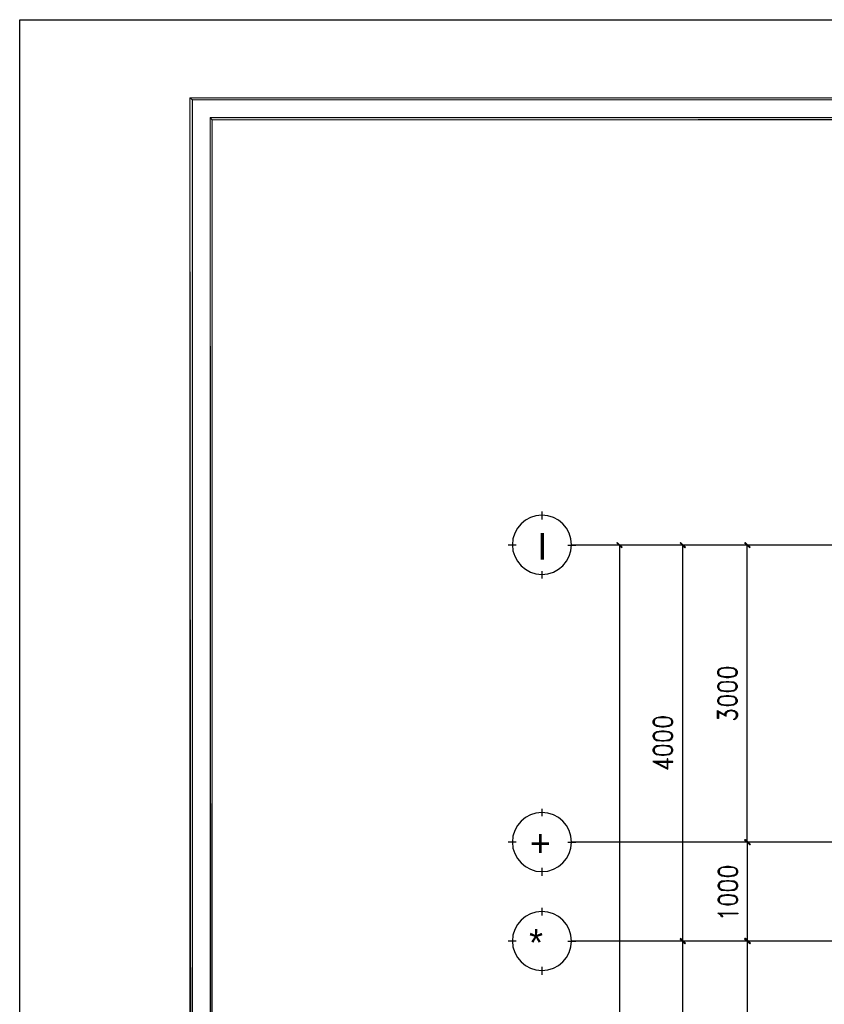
# Model space of a CAD drawing. Header units: millimetres. Extents: x 0 to 420, y 0 to 297.
# Tile 22 of 73: x 0 to 81, y 198 to 297. Entities that reach past the tile are written whole.
import ezdxf

# ---------------------------------------------------------------- set-up
doc = ezdxf.new("R2010")
doc.units = ezdxf.units.MM
for name, color, linetype in [('FILL_000000', 7, 'Continuous'), ('LINE_000000', 7, 'Continuous'), ('TEXT', 7, 'Continuous')]:
    doc.layers.add(name, color=color, linetype=linetype)

msp = doc.modelspace()

# ---------------------------------------------------------------- hatches: boundary and pattern name
at = {"layer": 'FILL_000000'}
h = msp.add_hatch(color=7, dxfattribs=at)
h.dxf.hatch_style = 1
h.paths.add_polyline_path([(412.284, 289.052), (17.653, 288.84), (17.399, 289.052), (412.284, 289.052)])
h = msp.add_hatch(color=7, dxfattribs=at)
h.dxf.hatch_style = 1
h.paths.add_polyline_path([(17.653, 288.84), (17.399, 289.052), (17.653, 8.086), (17.653, 288.84)])
h = msp.add_hatch(color=7, dxfattribs=at)
h.dxf.hatch_style = 1
h.paths.add_polyline_path([(17.399, 289.052), (17.653, 8.086), (17.399, 7.874), (17.399, 289.052)])
h = msp.add_hatch(color=7, dxfattribs=at)
h.dxf.hatch_style = 1
h.paths.add_polyline_path([(412.073, 288.84), (412.284, 289.052), (17.653, 288.84), (412.073, 288.84)])
h = msp.add_hatch(color=7, dxfattribs=at)
h.dxf.hatch_style = 1
h.paths.add_polyline_path([(363.178, 287.062), (19.643, 286.808), (19.431, 287.062), (363.178, 287.062)])
h = msp.add_hatch(color=7, dxfattribs=at)
h.dxf.hatch_style = 1
h.paths.add_polyline_path([(19.643, 286.808), (19.431, 287.062), (19.643, 10.118), (19.643, 286.808)])
h = msp.add_hatch(color=7, dxfattribs=at)
h.dxf.hatch_style = 1
h.paths.add_polyline_path([(19.431, 287.062), (19.643, 10.118), (19.431, 9.864), (19.431, 287.062)])
h = msp.add_hatch(color=7, dxfattribs=at)
h.dxf.hatch_style = 1
h.paths.add_polyline_path([(363.178, 286.808), (363.178, 287.062), (19.643, 286.808), (363.178, 286.808)])
h = msp.add_hatch(color=7, dxfattribs=at)
h.dxf.hatch_style = 1
h.paths.add_polyline_path([(61.045, 243.671), (60.494, 244.094), (60.537, 244.136), (61.045, 243.671)])
h = msp.add_hatch(color=7, dxfattribs=at)
h.dxf.hatch_style = 1
h.paths.add_polyline_path([(61.002, 243.586), (61.045, 243.671), (60.494, 244.094), (61.002, 243.586)])
h = msp.add_hatch(color=7, dxfattribs=at)
h.dxf.hatch_style = 1
h.paths.add_polyline_path([(67.437, 243.671), (66.887, 244.094), (66.929, 244.136), (67.437, 243.671)])
h = msp.add_hatch(color=7, dxfattribs=at)
h.dxf.hatch_style = 1
h.paths.add_polyline_path([(67.352, 243.586), (67.437, 243.671), (66.887, 244.094), (67.352, 243.586)])
h = msp.add_hatch(color=7, dxfattribs=at)
h.dxf.hatch_style = 1
h.paths.add_polyline_path([(73.956, 243.671), (73.406, 244.094), (73.448, 244.136), (73.956, 243.671)])
h = msp.add_hatch(color=7, dxfattribs=at)
h.dxf.hatch_style = 1
h.paths.add_polyline_path([(73.914, 243.586), (73.956, 243.671), (73.406, 244.094), (73.914, 243.586)])
h = msp.add_hatch(color=7, dxfattribs=at)
h.dxf.hatch_style = 1
h.paths.add_polyline_path([(73.448, 214.164), (73.406, 214.08), (73.956, 213.656), (73.448, 214.164)])
h = msp.add_hatch(color=7, dxfattribs=at)
h.dxf.hatch_style = 1
h.paths.add_polyline_path([(73.406, 214.08), (73.956, 213.656), (73.914, 213.614), (73.406, 214.08)])
h = msp.add_hatch(color=7, dxfattribs=at)
h.dxf.hatch_style = 1
h.paths.add_polyline_path([(73.999, 213.656), (73.448, 214.08), (73.491, 214.164), (73.999, 213.656)])
h = msp.add_hatch(color=7, dxfattribs=at)
h.dxf.hatch_style = 1
h.paths.add_polyline_path([(73.914, 213.614), (73.999, 213.656), (73.448, 214.08), (73.914, 213.614)])
h = msp.add_hatch(color=7, dxfattribs=at)
h.dxf.hatch_style = 1
h.paths.add_polyline_path([(66.929, 204.174), (66.887, 204.089), (67.437, 203.666), (66.929, 204.174)])
h = msp.add_hatch(color=7, dxfattribs=at)
h.dxf.hatch_style = 1
h.paths.add_polyline_path([(67.437, 203.666), (66.887, 204.089), (66.929, 204.174), (67.437, 203.666)])
h = msp.add_hatch(color=7, dxfattribs=at)
h.dxf.hatch_style = 1
h.paths.add_polyline_path([(66.887, 204.089), (67.437, 203.666), (67.352, 203.623), (66.887, 204.089)])
h = msp.add_hatch(color=7, dxfattribs=at)
h.dxf.hatch_style = 1
h.paths.add_polyline_path([(67.352, 203.623), (67.437, 203.666), (66.887, 204.089), (67.352, 203.623)])
h = msp.add_hatch(color=7, dxfattribs=at)
h.dxf.hatch_style = 1
h.paths.add_polyline_path([(73.956, 203.666), (73.406, 204.089), (73.448, 204.174), (73.956, 203.666)])
h = msp.add_hatch(color=7, dxfattribs=at)
h.dxf.hatch_style = 1
h.paths.add_polyline_path([(73.914, 203.623), (73.956, 203.666), (73.406, 204.089), (73.914, 203.623)])
h = msp.add_hatch(color=7, dxfattribs=at)
h.dxf.hatch_style = 1
h.paths.add_polyline_path([(73.491, 204.174), (73.448, 204.089), (73.999, 203.666), (73.491, 204.174)])
h = msp.add_hatch(color=7, dxfattribs=at)
h.dxf.hatch_style = 1
h.paths.add_polyline_path([(73.448, 204.089), (73.999, 203.666), (73.914, 203.623), (73.448, 204.089)])

# ---------------------------------------------------------------- linework, layer by layer
at = {"layer": 'LINE_000000', "lineweight": 25}
for p, q in [((52.959, 246.465), (52.959, 247.269)), ((50.334, 243.882), (49.53, 243.882)), ((55.541, 243.882), (56.346, 243.882)), ((183.092, 243.882), (55.922, 243.882)), ((65.405, 243.882), (60.029, 243.882)), ((60.791, 83.905), (60.791, 243.882)), ((71.924, 243.882), (66.379, 243.882)), ((67.141, 243.882), (67.141, 203.877)), ((81.068, 243.882), (72.94, 243.882)), ((73.66, 213.868), (73.66, 243.882)), ((52.959, 240.496), (52.959, 241.258)), ((70.654, 227.076), (71.543, 226.61)), ((72.559, 226.526), (72.39, 226.314)), ((52.959, 216.493), (52.959, 217.255)), ((50.334, 213.868), (49.53, 213.868)), ((55.541, 213.868), (56.346, 213.868)), ((172.212, 213.868), (55.922, 213.868)), ((81.111, 213.868), (72.94, 213.868)), ((81.068, 213.868), (72.94, 213.868)), ((73.702, 203.877), (73.702, 213.868)), ((52.959, 210.481), (52.959, 211.286)), ((52.959, 206.46), (52.959, 207.264)), ((50.334, 203.877), (49.53, 203.877)), ((55.541, 203.877), (56.346, 203.877)), ((178.477, 203.877), (55.922, 203.877)), ((71.924, 203.877), (66.379, 203.877)), ((71.924, 203.877), (66.379, 203.877)), ((67.141, 203.877), (67.141, 144.653)), ((81.111, 203.877), (72.94, 203.877)), ((81.111, 203.877), (72.94, 203.877)), ((73.66, 203.877), (73.66, 166.497)), ((52.959, 200.491), (52.959, 201.295))]:
    msp.add_line(p, q, dxfattribs=at)
for points in [[(0.212, 0), (0.212, 296.926), (420.158, 296.926), (420.158, 0), (0.212, 0)], [(55.922, 243.904), (55.862, 244.505), (55.688, 245.065), (55.413, 245.572), (55.048, 246.014), (54.607, 246.378), (54.1, 246.653), (53.539, 246.827), (52.938, 246.888), (52.336, 246.827), (51.776, 246.653), (51.269, 246.378), (50.827, 246.014), (50.463, 245.572), (50.188, 245.065), (50.014, 244.505), (49.953, 243.904), (50.014, 243.302), (50.188, 242.742), (50.463, 242.235), (50.827, 241.793), (51.269, 241.429), (51.776, 241.154), (52.336, 240.98), (52.938, 240.919), (53.539, 240.98), (54.1, 241.154), (54.607, 241.429), (55.048, 241.793), (55.413, 242.235), (55.688, 242.742), (55.862, 243.302), (55.922, 243.904)], [(70.654, 230.928), (70.781, 230.717), (71.035, 230.59), (71.543, 230.505), (71.797, 230.505), (72.305, 230.59), (72.559, 230.717), (72.686, 230.928), (72.686, 231.098), (72.559, 231.309), (72.305, 231.436), (71.797, 231.521), (71.543, 231.521), (71.035, 231.436), (70.781, 231.309), (70.654, 231.098), (70.654, 230.928)], [(70.654, 229.531), (70.781, 229.32), (71.035, 229.15), (71.543, 229.108), (71.797, 229.108), (72.305, 229.15), (72.559, 229.32), (72.686, 229.531), (72.686, 229.658), (72.559, 229.87), (72.305, 230.039), (71.797, 230.082), (71.543, 230.082), (71.035, 230.039), (70.781, 229.87), (70.654, 229.658), (70.654, 229.531)], [(70.654, 228.092), (70.781, 227.88), (71.035, 227.753), (71.543, 227.669), (71.797, 227.669), (72.305, 227.753), (72.559, 227.88), (72.686, 228.092), (72.686, 228.219), (72.559, 228.431), (72.305, 228.6), (71.797, 228.642), (71.543, 228.642), (71.035, 228.6), (70.781, 228.431), (70.654, 228.219), (70.654, 228.092)], [(64.135, 225.933), (64.262, 225.721), (64.516, 225.594), (65.024, 225.51), (65.278, 225.51), (65.786, 225.594), (66.04, 225.721), (66.167, 225.933), (66.167, 226.102), (66.04, 226.314), (65.786, 226.441), (65.278, 226.526), (65.024, 226.526), (64.516, 226.441), (64.262, 226.314), (64.135, 226.102), (64.135, 225.933)], [(64.135, 224.536), (64.262, 224.324), (64.516, 224.155), (65.024, 224.113), (65.278, 224.113), (65.786, 224.155), (66.04, 224.324), (66.167, 224.536), (66.167, 224.663), (66.04, 224.875), (65.786, 225.002), (65.278, 225.086), (65.024, 225.086), (64.516, 225.002), (64.262, 224.875), (64.135, 224.663), (64.135, 224.536)], [(64.135, 223.097), (64.262, 222.885), (64.516, 222.716), (65.024, 222.673), (65.278, 222.673), (65.786, 222.716), (66.04, 222.885), (66.167, 223.097), (66.167, 223.224), (66.04, 223.435), (65.786, 223.605), (65.278, 223.647), (65.024, 223.647), (64.516, 223.605), (64.262, 223.435), (64.135, 223.224), (64.135, 223.097)], [(55.922, 213.889), (55.862, 214.491), (55.688, 215.051), (55.413, 215.558), (55.048, 216), (54.607, 216.364), (54.1, 216.639), (53.539, 216.813), (52.938, 216.874), (52.336, 216.813), (51.776, 216.639), (51.269, 216.364), (50.827, 216), (50.463, 215.558), (50.188, 215.051), (50.014, 214.491), (49.953, 213.889), (50.014, 213.288), (50.188, 212.727), (50.463, 212.221), (50.827, 211.779), (51.269, 211.414), (51.776, 211.139), (52.336, 210.965), (52.938, 210.905), (53.539, 210.965), (54.1, 211.139), (54.607, 211.414), (55.048, 211.779), (55.413, 212.221), (55.688, 212.727), (55.862, 213.288), (55.922, 213.889)], [(70.697, 210.862), (70.824, 210.608), (71.078, 210.481), (71.586, 210.397), (71.84, 210.397), (72.348, 210.481), (72.602, 210.608), (72.729, 210.862), (72.729, 210.989), (72.602, 211.201), (72.348, 211.328), (71.84, 211.413), (71.586, 211.413), (71.078, 211.328), (70.824, 211.201), (70.697, 210.989), (70.697, 210.862)], [(70.697, 209.423), (70.824, 209.211), (71.078, 209.042), (71.586, 209), (71.84, 209), (72.348, 209.042), (72.602, 209.211), (72.729, 209.423), (72.729, 209.55), (72.602, 209.762), (72.348, 209.931), (71.84, 209.973), (71.586, 209.973), (71.078, 209.931), (70.824, 209.762), (70.697, 209.55), (70.697, 209.423)], [(70.697, 207.984), (70.824, 207.772), (71.078, 207.645), (71.586, 207.56), (71.84, 207.56), (72.348, 207.645), (72.602, 207.772), (72.729, 207.984), (72.729, 208.111), (72.602, 208.322), (72.348, 208.492), (71.84, 208.576), (71.586, 208.576), (71.078, 208.492), (70.824, 208.322), (70.697, 208.111), (70.697, 207.984)], [(55.922, 203.898), (55.862, 204.5), (55.688, 205.06), (55.413, 205.567), (55.048, 206.009), (54.607, 206.373), (54.1, 206.648), (53.539, 206.822), (52.938, 206.883), (52.336, 206.822), (51.776, 206.648), (51.269, 206.373), (50.827, 206.009), (50.463, 205.567), (50.188, 205.06), (50.014, 204.5), (49.953, 203.898), (50.014, 203.297), (50.188, 202.737), (50.463, 202.23), (50.827, 201.788), (51.269, 201.424), (51.776, 201.149), (52.336, 200.975), (52.938, 200.914), (53.539, 200.975), (54.1, 201.149), (54.607, 201.424), (55.048, 201.788), (55.413, 202.23), (55.688, 202.737), (55.862, 203.297), (55.922, 203.898)], [(72.729, 206.714), (72.729, 206.629), (70.908, 206.629), (71.078, 206.502), (71.205, 206.333), (71.078, 206.333), (70.993, 206.502), (70.697, 206.714), (72.729, 206.714)]]:
    msp.add_lwpolyline(points, close=True, dxfattribs=at)
at = {"layer": 'LINE_000000', "lineweight": 0}
for points in [[(412.284, 289.052), (17.653, 288.84), (17.399, 289.052), (412.284, 289.052)], [(17.653, 288.84), (17.399, 289.052), (17.653, 8.086), (17.653, 288.84)], [(17.399, 289.052), (17.653, 8.086), (17.399, 7.874), (17.399, 289.052)], [(412.073, 288.84), (412.284, 289.052), (17.653, 288.84), (412.073, 288.84)], [(363.178, 287.062), (19.643, 286.808), (19.431, 287.062), (363.178, 287.062)], [(19.643, 286.808), (19.431, 287.062), (19.643, 10.118), (19.643, 286.808)], [(19.431, 287.062), (19.643, 10.118), (19.431, 9.864), (19.431, 287.062)], [(363.178, 286.808), (363.178, 287.062), (19.643, 286.808), (363.178, 286.808)], [(61.045, 243.671), (60.494, 244.094), (60.537, 244.136), (61.045, 243.671)], [(61.002, 243.586), (61.045, 243.671), (60.494, 244.094), (61.002, 243.586)], [(67.437, 243.671), (66.887, 244.094), (66.929, 244.136), (67.437, 243.671)], [(67.352, 243.586), (67.437, 243.671), (66.887, 244.094), (67.352, 243.586)], [(73.956, 243.671), (73.406, 244.094), (73.448, 244.136), (73.956, 243.671)], [(73.914, 243.586), (73.956, 243.671), (73.406, 244.094), (73.914, 243.586)], [(73.448, 214.164), (73.406, 214.08), (73.956, 213.656), (73.448, 214.164)], [(73.406, 214.08), (73.956, 213.656), (73.914, 213.614), (73.406, 214.08)], [(73.999, 213.656), (73.448, 214.08), (73.491, 214.164), (73.999, 213.656)], [(73.914, 213.614), (73.999, 213.656), (73.448, 214.08), (73.914, 213.614)], [(66.929, 204.174), (66.887, 204.089), (67.437, 203.666), (66.929, 204.174)], [(67.437, 203.666), (66.887, 204.089), (66.929, 204.174), (67.437, 203.666)], [(66.887, 204.089), (67.437, 203.666), (67.352, 203.623), (66.887, 204.089)], [(67.352, 203.623), (67.437, 203.666), (66.887, 204.089), (67.352, 203.623)], [(73.956, 203.666), (73.406, 204.089), (73.448, 204.174), (73.956, 203.666)], [(73.914, 203.623), (73.956, 203.666), (73.406, 204.089), (73.914, 203.623)], [(73.491, 204.174), (73.448, 204.089), (73.999, 203.666), (73.491, 204.174)], [(73.448, 204.089), (73.999, 203.666), (73.914, 203.623), (73.448, 204.089)]]:
    msp.add_lwpolyline(points, close=True, dxfattribs=at)
at = {"layer": 'LINE_000000', "lineweight": 25}
for points in [[(72.559, 231.225), (72.305, 231.394), (71.797, 231.436), (71.543, 231.436), (71.035, 231.394), (70.781, 231.225)], [(70.866, 231.309), (70.781, 231.098), (70.781, 230.928), (70.866, 230.717)], [(70.781, 230.801), (71.035, 230.674), (71.543, 230.59), (71.797, 230.59), (72.305, 230.674), (72.559, 230.801)], [(72.475, 230.717), (72.559, 230.928), (72.559, 231.098), (72.475, 231.309)], [(72.559, 229.785), (72.305, 229.955), (71.797, 230.039), (71.543, 230.039), (71.035, 229.955), (70.781, 229.785)], [(70.866, 229.87), (70.781, 229.658), (70.781, 229.531), (70.866, 229.32)], [(72.475, 229.32), (72.559, 229.531), (72.559, 229.658), (72.475, 229.87)], [(70.781, 229.362), (71.035, 229.235), (71.543, 229.15), (71.797, 229.15), (72.305, 229.235), (72.559, 229.362)], [(72.559, 228.388), (72.305, 228.515), (71.797, 228.6), (71.543, 228.6), (71.035, 228.515), (70.781, 228.388)], [(70.866, 228.431), (70.781, 228.219), (70.781, 228.092), (70.866, 227.88)], [(70.781, 227.965), (71.035, 227.796), (71.543, 227.753), (71.797, 227.753), (72.305, 227.796), (72.559, 227.965)], [(72.475, 227.88), (72.559, 228.092), (72.559, 228.219), (72.475, 228.431)], [(70.781, 227.076), (70.781, 226.356), (70.654, 226.356), (70.654, 227.161), (71.543, 226.653)], [(71.416, 226.653), (71.416, 226.822), (71.543, 227.034), (71.713, 227.161), (72.009, 227.245), (72.094, 227.245), (72.39, 227.161), (72.559, 227.034), (72.686, 226.822), (72.686, 226.61), (72.559, 226.356), (72.475, 226.314), (72.305, 226.229), (72.305, 226.314)], [(71.543, 226.61), (71.543, 226.822), (71.628, 227.034), (71.924, 227.161)], [(71.543, 226.864), (71.713, 227.076), (72.009, 227.161), (72.094, 227.161), (72.39, 227.076), (72.559, 226.864)], [(72.178, 227.161), (72.475, 227.034), (72.559, 226.822), (72.559, 226.61), (72.475, 226.356), (72.305, 226.314)], [(66.04, 226.229), (65.786, 226.399), (65.278, 226.441), (65.024, 226.441), (64.516, 226.399), (64.262, 226.229)], [(64.347, 226.314), (64.262, 226.102), (64.262, 225.933), (64.347, 225.721)], [(64.262, 225.806), (64.516, 225.679), (65.024, 225.594), (65.278, 225.594), (65.786, 225.679), (66.04, 225.806)], [(65.955, 225.721), (66.04, 225.933), (66.04, 226.102), (65.955, 226.314)], [(66.04, 224.79), (65.786, 224.959), (65.278, 225.002), (65.024, 225.002), (64.516, 224.959), (64.262, 224.79)], [(64.347, 224.875), (64.262, 224.663), (64.262, 224.536), (64.347, 224.324)], [(65.955, 224.324), (66.04, 224.536), (66.04, 224.663), (65.955, 224.875)], [(64.262, 224.367), (64.516, 224.24), (65.024, 224.155), (65.278, 224.155), (65.786, 224.24), (66.04, 224.367)], [(66.04, 223.393), (65.786, 223.52), (65.278, 223.605), (65.024, 223.605), (64.516, 223.52), (64.262, 223.393)], [(64.347, 223.435), (64.262, 223.224), (64.262, 223.097), (64.347, 222.885)], [(64.262, 222.97), (64.516, 222.8), (65.024, 222.716), (65.278, 222.716), (65.786, 222.8), (66.04, 222.97)], [(65.955, 222.885), (66.04, 223.097), (66.04, 223.224), (65.955, 223.435)], [(65.659, 221.319), (64.431, 221.954), (66.167, 221.954), (66.167, 222.038), (64.135, 222.038), (65.659, 221.234), (65.659, 222.292), (65.574, 222.292), (65.574, 221.319)], [(72.602, 211.116), (72.348, 211.286), (71.84, 211.328), (71.586, 211.328), (71.078, 211.286), (70.824, 211.116)], [(70.908, 211.201), (70.824, 210.989), (70.824, 210.862), (70.908, 210.608)], [(72.517, 210.608), (72.602, 210.862), (72.602, 210.989), (72.517, 211.201)], [(70.824, 210.693), (71.078, 210.566), (71.586, 210.481), (71.84, 210.481), (72.348, 210.566), (72.602, 210.693)], [(72.602, 209.719), (72.348, 209.846), (71.84, 209.931), (71.586, 209.931), (71.078, 209.846), (70.824, 209.719)], [(70.908, 209.762), (70.824, 209.55), (70.824, 209.423), (70.908, 209.211)], [(70.824, 209.254), (71.078, 209.127), (71.586, 209.042), (71.84, 209.042), (72.348, 209.127), (72.602, 209.254)], [(72.517, 209.211), (72.602, 209.423), (72.602, 209.55), (72.517, 209.762)], [(72.602, 208.28), (72.348, 208.407), (71.84, 208.492), (71.586, 208.492), (71.078, 208.407), (70.824, 208.28)], [(70.908, 208.322), (70.824, 208.111), (70.824, 207.984), (70.908, 207.772)], [(70.824, 207.857), (71.078, 207.687), (71.586, 207.645), (71.84, 207.645), (72.348, 207.687), (72.602, 207.857)], [(72.517, 207.772), (72.602, 207.984), (72.602, 208.111), (72.517, 208.322)]]:
    msp.add_lwpolyline(points, dxfattribs=at)

# ---------------------------------------------------------------- texts
at = {"layer": 'TEXT'}
for s, p in [('I', (52.493, 242.401)), ('+', (51.731, 212.429)), ('*', (51.647, 202.396))]:
    msp.add_text(s, height=2.699, dxfattribs=at).set_placement(p)

doc.saveas('drawing.dxf')
